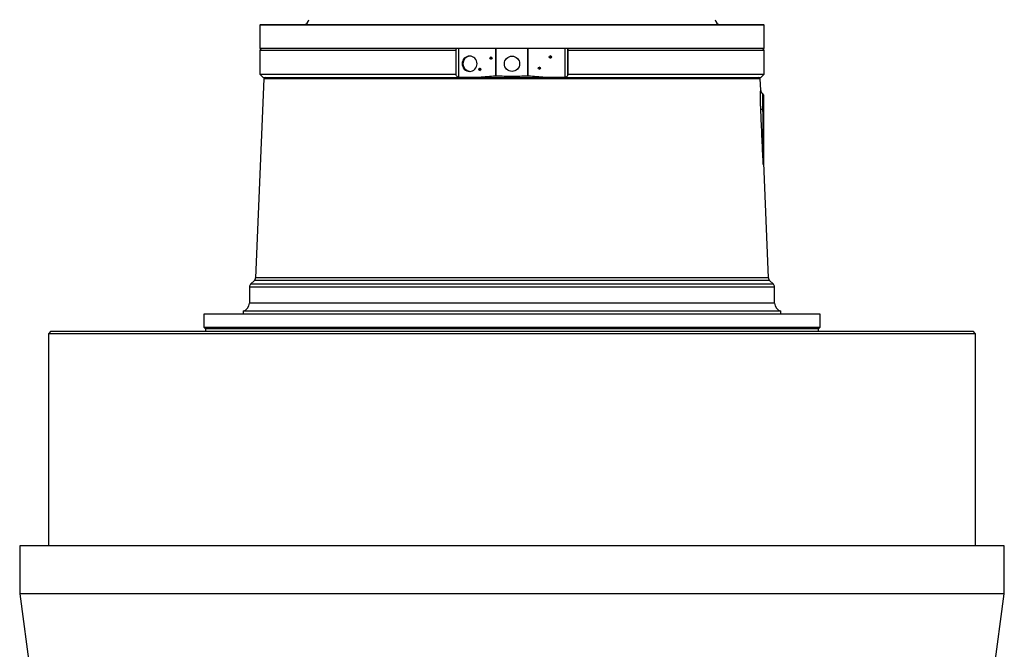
# Model space of a CAD drawing. Header units: millimetres. Extents: x 1512 to 2743, y 264 to 3453.
# Tile 3 of 7: x 1512 to 2743, y 1051 to 1837. Entities that reach past the tile are written whole.
import ezdxf

# ---------------------------------------------------------------- set-up
doc = ezdxf.new("R2010")
doc.units = ezdxf.units.MM

msp = doc.modelspace()

# ---------------------------------------------------------------- linework, layer by layer
at = {"color": 7, "linetype": 'Continuous', "lineweight": 25}
for p, q in [((1813.5, 1831.3), (1812.5, 1830.3)), ((1812.5, 1830.3), (1812.5, 1801.3)), ((2127.5, 1830.3), (1812.5, 1830.3)), ((1813.5, 1831.3), (2127.5, 1831.3)), ((2127.5, 1831.3), (2441.5, 1831.3)), ((2442.5, 1830.3), (2127.5, 1830.3)), ((2442.5, 1830.3), (2441.5, 1831.3)), ((2442.5, 1801.3), (2442.5, 1830.3)), ((1814.5, 1801.3), (1812.5, 1799.3)), ((2127.5, 1801.3), (1812.5, 1801.3)), ((1812.5, 1799.3), (1812.5, 1769.3)), ((1812.5, 1799.3), (2057.6, 1799.3)), ((2057.6, 1799.3), (2057.7, 1800.2)), ((2057.6, 1769.3), (2057.6, 1799.3)), ((2057.7, 1800.2), (2058.1, 1801.3)), ((2057.7, 1768.5), (2057.7, 1800.2)), ((2061.2, 1765.3), (2061.2, 1801.3)), ((2107.2, 1767), (2107.2, 1801.3)), ((2107.8, 1767), (2107.8, 1801.3)), ((2442.5, 1801.3), (2127.5, 1801.3)), ((2147.2, 1767), (2147.2, 1801.3)), ((2147.8, 1767), (2147.8, 1801.3)), ((2193.8, 1765.3), (2193.8, 1801.3)), ((2196.9, 1801.3), (2197.3, 1800.2)), ((2197.3, 1800.2), (2197.4, 1799.3)), ((2197.3, 1768.5), (2197.3, 1800.2)), ((2197.4, 1799.3), (2442.5, 1799.3)), ((2197.4, 1799.3), (2197.4, 1769.3)), ((2442.5, 1799.3), (2440.5, 1801.3)), ((2442.5, 1769.3), (2442.5, 1799.3)), ((1817.4, 1763.3), (1807.1, 1514.8)), ((1812.5, 1769.3), (1816.5, 1765.3)), ((1812.5, 1769.3), (2057.6, 1769.3)), ((1816.5, 1765.3), (2061, 1765.3)), ((1819.5, 1765.3), (1817.4, 1763.3)), ((2127.5, 1763.3), (1817.4, 1763.3)), ((2057.7, 1768.5), (2057.6, 1769.3)), ((2061.2, 1765.3), (2061, 1765.3)), ((2086.2, 1765.3), (2061.2, 1765.3)), ((2086.2, 1765.3), (2168.8, 1765.3)), ((2107.8, 1767), (2107.2, 1767)), ((2437.6, 1763.3), (2127.5, 1763.3)), ((2147.8, 1767), (2147.2, 1767)), ((2193.8, 1765.3), (2168.8, 1765.3)), ((2194, 1765.3), (2193.8, 1765.3)), ((2194, 1765.3), (2438.5, 1765.3)), ((2197.4, 1769.3), (2197.3, 1768.5)), ((2197.4, 1769.3), (2442.5, 1769.3)), ((2437.6, 1763.3), (2435.5, 1765.3)), ((2438.2, 1749.1), (2437.6, 1763.3)), ((2438.5, 1765.3), (2442.5, 1769.3)), ((2441.5, 1743.3), (2441.5, 1725.3)), ((2440.6, 1725.3), (2441.5, 1725.3)), ((2441.5, 1725.3), (2441.5, 1656.7)), ((2447.9, 1514.8), (2441.5, 1668.7)), ((1799.5, 1503.3), (1799.5, 1483.2)), ((1805.7, 1511.5), (1801, 1506.8)), ((2454, 1506.8), (2449.3, 1511.5)), ((2455.5, 1483.2), (2455.5, 1503.3)), ((1742.5, 1469.3), (1742.5, 1453.3)), ((2512.5, 1469.3), (1742.5, 1469.3)), ((1791.5, 1473.4), (1791.5, 1469.3)), ((2463.5, 1473.4), (1791.5, 1473.4)), ((2463.5, 1469.3), (2463.5, 1473.4)), ((2512.5, 1453.3), (2512.5, 1469.3)), ((1742.5, 1453.3), (1744.5, 1451.3)), ((1742.5, 1453.3), (2512.5, 1453.3)), ((2510.5, 1451.3), (2512.5, 1453.3)), ((1551.5, 1448.1), (1548.5, 1445.1)), ((1548.5, 1445.1), (1548.5, 1180.2)), ((2706.5, 1445.1), (1548.5, 1445.1)), ((1551.5, 1448.1), (2703.5, 1448.1)), ((1744.5, 1451.3), (1744.5, 1448.1)), ((2510.5, 1451.3), (1744.5, 1451.3)), ((2510.5, 1448.1), (2510.5, 1451.3)), ((2706.5, 1445.1), (2703.5, 1448.1)), ((2706.5, 1180.2), (2706.5, 1445.1)), ((1512.5, 1180.2), (1512.5, 1120.2)), ((2127.5, 1180.2), (1512.5, 1180.2)), ((2742.5, 1180.2), (2127.5, 1180.2)), ((2742.5, 1120.2), (2742.5, 1180.2)), ((1512.5, 1120.2), (1527.5, 1010.2)), ((2127.5, 1120.2), (1512.5, 1120.2)), ((2742.5, 1120.2), (2127.5, 1120.2)), ((2727.5, 1010.2), (2742.5, 1120.2))]:
    msp.add_line(p, q, dxfattribs=at)
at = {"color": 1, "linetype": 'Continuous', "lineweight": 25}
for p, q in [((2447.9, 1514.8), (1807.1, 1514.8)), ((2455.5, 1503.3), (1799.5, 1503.3)), ((2454, 1506.8), (1801, 1506.8)), ((2449.3, 1511.5), (1805.7, 1511.5)), ((2455.5, 1483.2), (1799.5, 1483.2))]:
    msp.add_line(p, q, dxfattribs=at)
at = {"color": 7, "linetype": 'Continuous', "lineweight": 25, "flags": 128}
msp.add_lwpolyline([(2083.9, 1782.3), (2083.7, 1784.2), (2083.2, 1786), (2082.3, 1787.6), (2081.1, 1789.1), (2079.7, 1790.2), (2078.1, 1791.1), (2076.4, 1791.7), (2074.5, 1791.8), (2072.7, 1791.7), (2070.9, 1791.1), (2069.3, 1790.2), (2067.9, 1789.1), (2066.7, 1787.6), (2065.9, 1786), (2065.4, 1784.2), (2065.2, 1782.3), (2065.4, 1780.5), (2065.9, 1778.7), (2066.7, 1777.1), (2067.9, 1775.6), (2069.3, 1774.4), (2070.9, 1773.6), (2072.7, 1773), (2074.5, 1772.8), (2076.4, 1773), (2078.1, 1773.6), (2079.7, 1774.4), (2081.1, 1775.6), (2082.3, 1777.1), (2083.2, 1778.7), (2083.7, 1780.5), (2083.9, 1782.3)], dxfattribs=at)
at = {"color": 7, "linetype": 'Continuous', "lineweight": 25}
for centre, radius in [((2101.1, 1789.3), 1.44), ((2127.5, 1782.3), 9.5), ((2175.5, 1790.8), 1.44), ((2087.3, 1775.3), 1.44), ((2161.7, 1776.8), 1.44)]:
    msp.add_circle(centre, radius, dxfattribs=at)
for centre, radius, start, end in [((1867.5, 1837.3), 6, 270, 0), ((2387.5, 1837.3), 6, 180, 270), ((2075.7, 1782.3), 9.51, 93.8966, 266.1034), ((2102, 1789.3), 1.46, 108.3706, 251.6294), ((2174.7, 1790.8), 1.44, 359.6579, 71.8086), ((2174.7, 1790.8), 1.44, 288.1914, 0.3374), ((2088.2, 1775.3), 1.46, 108.3719, 251.6281), ((2160.9, 1776.8), 1.44, 359.6579, 71.8085), ((2160.9, 1776.8), 1.44, 288.1915, 0.3421), ((2443.2, 1749.3), 5, 182.3736, 238.3884), ((2439.5, 1743.3), 2, 0, 58.3884), ((2441.2, 1705.3), 20.1, 91.8616, 98.4421), ((2443.3, 1656.7), 1.75, 179.9834, 186.7708), ((1802.1, 1515), 5, 315, 357.6264), ((2452.9, 1515), 5, 182.3736, 225), ((1804.5, 1503.3), 5, 135, 180), ((2450.5, 1503.3), 5, 0, 45), ((1789.5, 1483.2), 10, 281.537, 0), ((2465.5, 1483.2), 10, 180, 258.463)]:
    msp.add_arc(centre, radius, start, end, dxfattribs=at)
for points, knots in [([(2061, 1765.3), (2060.7, 1765.4), (2060.2, 1765.5), (2059.3, 1766), (2058.4, 1766.8), (2057.9, 1767.7), (2057.8, 1768.3), (2057.7, 1768.5)], [0, 0, 0, 0, 0.153473, 0.306229, 0.538962, 0.856908, 1, 1, 1, 1]), ([(2107.2, 1767), (2103.7, 1766.6), (2096.8, 1765.9), (2089.7, 1765.5), (2086.2, 1765.3)], [0, 0, 0, 0, 0.499716, 1, 1, 1, 1]), ([(2147.2, 1767), (2140.7, 1766.7), (2127.5, 1766), (2114.4, 1766.7), (2107.8, 1767)], [0, 0, 0, 0, 0.499003, 1, 1, 1, 1]), ([(2168.8, 1765.3), (2165.3, 1765.5), (2158.2, 1765.9), (2151.3, 1766.6), (2147.8, 1767)], [0, 0, 0, 0, 0.499713, 1, 1, 1, 1]), ([(2197.3, 1768.5), (2197.1, 1768), (2196.9, 1767.2), (2196, 1766.2), (2195.2, 1765.7), (2194.5, 1765.4), (2194.1, 1765.4), (2194, 1765.3)], [0, 0, 0, 0, 0.354753, 0.609907, 0.795639, 0.940788, 1, 1, 1, 1]), ([(2438.3, 1725.1), (2438.2, 1725.9), (2438.2, 1726.7), (2438.2, 1728.3), (2438.1, 1729), (2438.1, 1730.6), (2438.1, 1731.3), (2438, 1732.8), (2438, 1733.6), (2438, 1735.7), (2438, 1737.1), (2438, 1739.1), (2438, 1739.7), (2438, 1740.9), (2438, 1741.5), (2438, 1742.6), (2438, 1743.2), (2438, 1744.2), (2438, 1744.6), (2438.1, 1745.9), (2438.1, 1746.7), (2438.1, 1747.6), (2438.1, 1747.8), (2438.1, 1748.3), (2438.2, 1748.5), (2438.2, 1748.9), (2438.2, 1749.1), (2438.2, 1749.1)], [0, 0, 0, 0, 0.0625, 0.0625, 0.125, 0.125, 0.1875, 0.1875, 0.25, 0.25, 0.375, 0.375, 0.4375, 0.4375, 0.5, 0.5, 0.5625, 0.5625, 0.625, 0.625, 0.75, 0.75, 0.8125, 0.8125, 0.875, 0.875, 1, 1, 1, 1]), ([(2440.3, 1745.3), (2440.3, 1745.3), (2440.2, 1745.3), (2440, 1745.4), (2439.8, 1745.6), (2439.6, 1745.9), (2439.3, 1746.2), (2438.9, 1746.6), (2438.6, 1747.3), (2438.3, 1748.1), (2438.2, 1748.8), (2438.2, 1749.1)], [0, 0, 0, 0, 0.189198, 0.402138, 0.541463, 0.632926, 0.708039, 0.7775, 0.846406, 0.922284, 1, 1, 1, 1]), ([(2440.5, 1745), (2440.5, 1745), (2440.5, 1744.9), (2440.5, 1744.2), (2440.5, 1743), (2440.5, 1740.9), (2440.5, 1738.3), (2440.5, 1735.3), (2440.5, 1732.6), (2440.5, 1729.6), (2440.5, 1727.1), (2440.6, 1725.7), (2440.6, 1725.3)], [0, 0, 0, 0, 0.095228, 0.190455, 0.29976, 0.409061, 0.571078, 0.665195, 0.759311, 0.863181, 0.967048, 1, 1, 1, 1]), ([(2441.5, 1656.5), (2441.5, 1656.4), (2441.5, 1656.4), (2441.5, 1656.3), (2441.5, 1656.2), (2441.5, 1656.2), (2441.5, 1656.3), (2441.5, 1656.4), (2441.5, 1656.7), (2441.4, 1657.2), (2441.3, 1658.6), (2441.2, 1661.7), (2440.8, 1669), (2440.3, 1680.7), (2439.6, 1695.6), (2438.9, 1710.6), (2438.5, 1720.5), (2438.3, 1725.1)], [0, 0, 0, 0, 0.002672, 0.005044, 0.006469, 0.008054, 0.00963, 0.012552, 0.015462, 0.023368, 0.039182, 0.075776, 0.160516, 0.355466, 0.577783, 0.800111, 1, 1, 1, 1]), ([(2440.6, 1725.3), (2440.6, 1724), (2440.7, 1717.3), (2440.8, 1707.4), (2440.9, 1695.6), (2441, 1685.8), (2441.1, 1676), (2441.3, 1666.3), (2441.4, 1659.8), (2441.5, 1656.6), (2441.5, 1656.5), (2441.5, 1656.4), (2441.5, 1656.4), (2441.5, 1656.4), (2441.5, 1656.4), (2441.5, 1656.4), (2441.5, 1656.4), (2441.5, 1656.5), (2441.5, 1656.6), (2441.5, 1656.6), (2441.5, 1656.7)], [0, 0, 0, 0, 0.057656, 0.288278, 0.429028, 0.570291, 0.711246, 0.851383, 0.991186, 0.99393, 0.994678, 0.995034, 0.995307, 0.995451, 0.995596, 0.99572, 0.995898, 0.996244, 0.997523, 1, 1, 1, 1]), ([(2441.5, 1668.7), (2441.5, 1668.7), (2441.5, 1668.8), (2441.5, 1668.5), (2441.5, 1668), (2441.5, 1666.8), (2441.5, 1665), (2441.5, 1662.4), (2441.5, 1659.6), (2441.5, 1657.5), (2441.5, 1656.5)], [0, 0, 0, 0, 0.006136, 0.108409, 0.20776, 0.30937, 0.480459, 0.656068, 0.827436, 1, 1, 1, 1])]:
    msp.add_open_spline(points, degree=3, knots=knots, dxfattribs=at)

doc.saveas('drawing.dxf')
